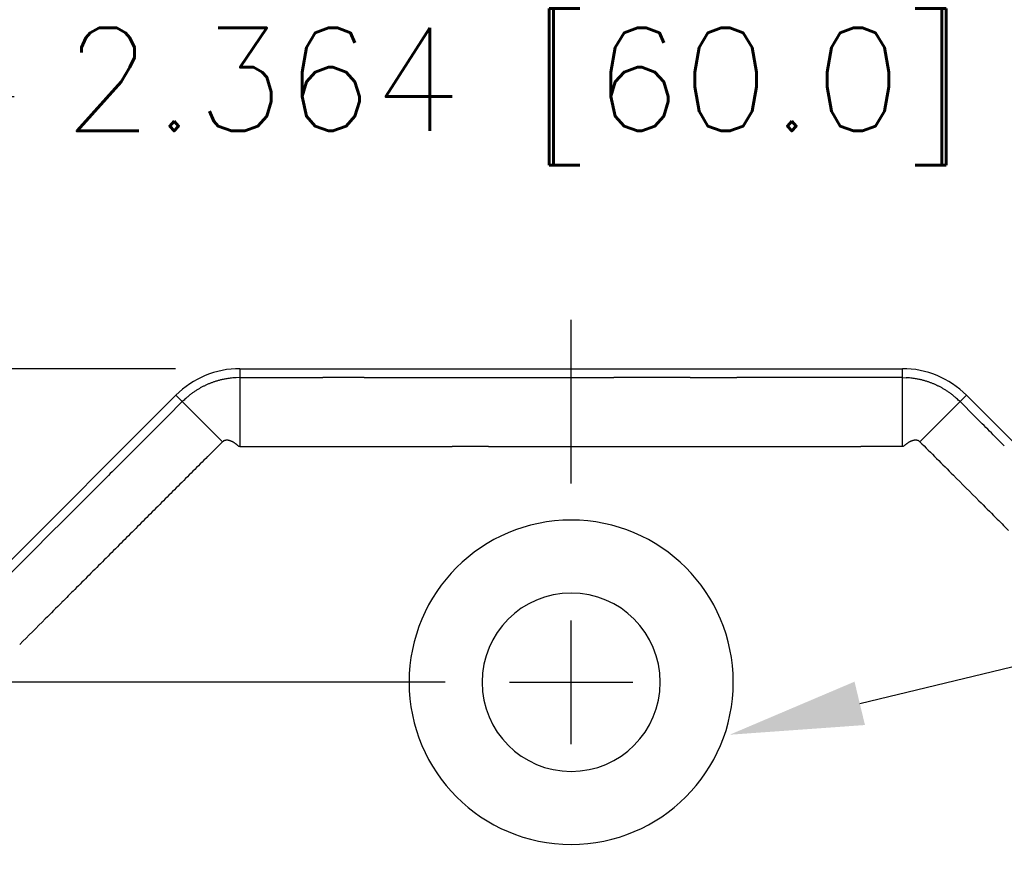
# Model space of a CAD drawing. Extents: x 85.2 to 97.4, y 23.1 to 30.3.
# Tile 25 of 43: x 88.2 to 89.1, y 29.5 to 30.3. Entities that reach past the tile are written whole.
import ezdxf

# ---------------------------------------------------------------- set-up
doc = ezdxf.new("R2010")
doc.units = 0
doc.header["$LTSCALE"] = 0.5
doc.layers.get('DEFPOINTS').update_dxf_attribs({"linetype": 'CONTINUOUS'})
doc.layers.add('BODY', color=1, linetype='CONTINUOUS')
doc.layers.add('DIM', color=254, linetype='CONTINUOUS')
doc.styles.get("Standard").update_dxf_attribs({"font": 'ROMANS.SHX'})
doc.dimstyles.get("Standard").update_dxf_attribs({"dimtxt": 2.5, "dimasz": 2.5, "dimexe": 1.25, "dimexo": 0.625, "dimtad": 1, "dimcen": 2.5, "dimazin": 3, "dimtfac": 1, "dimtmove": 0, "dimatfit": 3})

# ---------------------------------------------------------------- blocks, each defined once
blk = doc.blocks.new('*U30')
at = {"layer": 'DIM', "color": 0}
blk.add_text('4.861 [123.5]', height=0.1, dxfattribs=at).set_placement((85.18602, 27.72019))
blk = doc.blocks.new('*D2')
at = {"layer": 'DEFPOINTS', "color": 0}
for p in [(88.38916, 29.99611), (85.7265, 25.13504), (88.27105, 25.13504)]:
    blk.add_point(p, dxfattribs=at)
at = {"layer": 'DIM', "color": 0}
for p, q in [((88.32666, 29.99611), (85.67962, 29.99611)), ((85.7265, 29.86611), (85.7265, 27.89221)), ((85.7265, 25.26504), (85.7265, 27.61483)), ((88.20855, 25.13504), (85.67962, 25.13504))]:
    blk.add_line(p, q, dxfattribs=at)
for points in [[(85.70483, 29.86611), (85.74816, 29.86611), (85.7265, 29.99611)], [(85.70483, 25.26504), (85.74816, 25.26504), (85.7265, 25.13504)]]:
    blk.add_solid(points, dxfattribs=at)
at = {"layer": 'DIM'}
blk.add_blockref('*U30', (0, 0), dxfattribs=at)
blk = doc.blocks.new('*U31')
at = {"layer": 'DIM', "color": 0}
blk.add_text('4.213 [107.0]', height=0.1, dxfattribs=at).set_placement((85.84294, 27.3061))
blk = doc.blocks.new('*D3')
at = {"layer": 'DEFPOINTS', "color": 0}
for p in [(88.65088, 29.69156), (86.38342, 25.47896), (87.85064, 25.47896)]:
    blk.add_point(p, dxfattribs=at)
at = {"layer": 'DIM', "color": 0}
for p, q in [((88.58838, 29.69156), (86.33654, 29.69156)), ((86.38342, 29.56156), (86.38342, 27.47813)), ((86.38342, 25.60896), (86.38342, 27.20075)), ((87.78814, 25.47896), (86.33654, 25.47896))]:
    blk.add_line(p, q, dxfattribs=at)
for points in [[(86.36175, 29.56156), (86.40508, 29.56156), (86.38342, 29.69156)], [(86.36175, 25.60896), (86.40508, 25.60896), (86.38342, 25.47896)]]:
    blk.add_solid(points, dxfattribs=at)
at = {"layer": 'DIM'}
blk.add_blockref('*U31', (0, 0), dxfattribs=at)
blk = doc.blocks.new('*U28')
at = {"layer": 'DIM', "color": 0}
blk.add_text('2.364 [60.0]', height=0.1, dxfattribs=at).set_placement((88.21802, 30.22702))
blk = doc.blocks.new('*D4')
at = {"layer": 'DEFPOINTS', "color": 0}
for p in [(89.89266, 30.26036), (87.52909, 29.6325), (89.89266, 29.6325)]:
    blk.add_point(p, dxfattribs=at)
at = {"layer": 'DIM', "color": 0}
for p, q in [((87.52909, 29.695), (87.52909, 30.30723)), ((89.89266, 29.695), (89.89266, 30.30723)), ((87.65909, 30.26036), (88.1698, 30.26036)), ((89.76266, 30.26036), (89.25195, 30.26036))]:
    blk.add_line(p, q, dxfattribs=at)
for points in [[(87.65909, 30.28202), (87.65909, 30.23869), (87.52909, 30.26036)], [(89.76266, 30.28202), (89.76266, 30.23869), (89.89266, 30.26036)]]:
    blk.add_solid(points, dxfattribs=at)
at = {"layer": 'DIM'}
blk.add_blockref('*U28', (0, 0), dxfattribs=at)
blk = doc.blocks.new('*U21')
at = {"layer": 'DIM'}
blk.add_lwpolyline([(88.9912, 29.67105), (90.24489, 29.9734)], dxfattribs=at)
blk.add_solid([(88.99628, 29.64999), (88.86483, 29.64057), (88.98612, 29.69211)], dxfattribs=at)

msp = doc.modelspace()

# ---------------------------------------------------------------- linework, layer by layer
at = {"layer": 'BODY'}
for p, q in [((88.38916, 29.99611), (89.03259, 29.99611)), ((88.38916, 29.99611), (88.38916, 29.98741)), ((89.03259, 29.98741), (89.03259, 29.99611)), ((88.38916, 29.98741), (88.38547, 29.9873)), ((88.38916, 29.98741), (88.38916, 29.92049)), ((88.38916, 29.98741), (88.42938, 29.98741)), ((88.42938, 29.98741), (88.46959, 29.98741)), ((88.50978, 29.98741), (88.55002, 29.98741)), ((88.55002, 29.98741), (88.59031, 29.98741)), ((88.59031, 29.98741), (88.63045, 29.98741)), ((88.63045, 29.98741), (88.67034, 29.98741)), ((88.67034, 29.98741), (88.71088, 29.98741)), ((88.71088, 29.98741), (88.75236, 29.98741)), ((88.82651, 29.98741), (88.87173, 29.98741)), ((89.03259, 29.92049), (89.03259, 29.98741)), ((89.03259, 29.98741), (89.03628, 29.9873)), ((88.09746, 29.74087), (88.32692, 29.97033)), ((88.33315, 29.96411), (88.32692, 29.97033)), ((89.08861, 29.96411), (89.09483, 29.97033)), ((89.09483, 29.97033), (89.32429, 29.74087)), ((88.33315, 29.96411), (88.3188, 29.94977)), ((88.33315, 29.96411), (88.37212, 29.92514)), ((89.08861, 29.96411), (89.04963, 29.92514)), ((89.08861, 29.96411), (89.10295, 29.94977)), ((88.3188, 29.94977), (88.30446, 29.93543)), ((88.30446, 29.93543), (88.29013, 29.92109)), ((88.29013, 29.92109), (88.27578, 29.90674)), ((88.37212, 29.92514), (88.35778, 29.91079)), ((88.38916, 29.92049), (88.38858, 29.92063)), ((88.63045, 29.92049), (88.59524, 29.92049)), ((89.03259, 29.92049), (88.99237, 29.92049)), ((89.04963, 29.92514), (89.04915, 29.92554)), ((88.26141, 29.89237), (88.2471, 29.87806)), ((88.2471, 29.87806), (88.23287, 29.86383)), ((88.23287, 29.86383), (88.21841, 29.84938)), ((88.21841, 29.84938), (88.20362, 29.83458)), ((88.20362, 29.83458), (88.18973, 29.82069)), ((88.18973, 29.82069), (88.17717, 29.80814)), ((88.17717, 29.80814), (88.16105, 29.79201))]:
    msp.add_line(p, q, dxfattribs=at)
for centre, radius, start, end in [((88.38916, 29.9081), 0.08802, 90.00003, 135.00003), ((89.03259, 29.9081), 0.08802, 45.00004, 90.00004), ((88.38974, 29.9058), 0.08165, 104.85684, 105.94443), ((88.39071, 29.90212), 0.08546, 103.77622, 104.84976), ((88.39101, 29.90079), 0.08682, 102.66476, 103.76108), ((88.38907, 29.91009), 0.07732, 101.50118, 102.77879), ((88.38768, 29.91813), 0.06917, 100.19735, 101.69656), ((88.3863, 29.92764), 0.05956, 98.61284, 100.51611), ((88.38578, 29.93413), 0.05307, 96.65509, 99.0992), ((88.38878, 29.9085), 0.07888, 94.72642, 96.66191), ((88.39245, 29.84114), 0.14632, 92.73672, 93.98791), ((88.48969, -1522473.59168), 1522503.5791, 89.99999924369, 90.0000007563), ((88.77183, -1622722.63726), 1622752.62467, 89.99999931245, 90.00000068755), ((88.80891, -4401175.72125), 4401205.70866, 89.99999977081, 90.00000022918), ((88.90656, -1176453.70592), 1176483.69334, 89.99999830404, 90.00000169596), ((88.98699, -3211584.18581), 3211614.17323, 89.9999991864, 90.0000008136), ((89.0293, 29.84114), 0.14633, 86.0121, 87.26327), ((89.03297, 29.90849), 0.07889, 83.33851, 85.274), ((89.03597, 29.93414), 0.05306, 80.90009, 83.34426), ((89.03545, 29.92764), 0.05956, 79.48388, 81.38717), ((89.03407, 29.91812), 0.06918, 78.30464, 79.80381), ((89.03268, 29.91009), 0.07733, 77.22121, 78.49881), ((89.03074, 29.90079), 0.08682, 76.23892, 77.33525), ((89.03105, 29.90213), 0.08545, 75.1485, 76.22204), ((89.03201, 29.9058), 0.08165, 74.05557, 75.14316), ((88.39853, 29.89369), 0.09642, 122.37385, 123.25477), ((88.39084, 29.90585), 0.08203, 121.36066, 122.38192), ((88.38782, 29.91112), 0.07596, 120.39808, 121.48653), ((88.38839, 29.91007), 0.07715, 119.31615, 120.36733), ((88.38849, 29.90986), 0.07739, 118.27137, 119.30343), ((88.38821, 29.91028), 0.07688, 117.21133, 118.23869), ((88.3886, 29.90954), 0.07772, 116.20467, 117.21307), ((88.38988, 29.90675), 0.08078, 115.18145, 116.14602), ((88.39095, 29.90437), 0.08339, 114.22395, 115.15552), ((88.39202, 29.90179), 0.08618, 113.26424, 114.16594), ((88.39125, 29.90366), 0.08417, 112.35885, 113.28513), ((88.38881, 29.90969), 0.07766, 111.38037, 112.39069), ((88.38786, 29.91244), 0.07475, 110.4083, 111.46891), ((88.38731, 29.91395), 0.07314, 109.31421, 110.41467), ((88.38745, 29.91376), 0.07337, 108.24999, 109.36756), ((88.38763, 29.91314), 0.07401, 107.09611, 108.23015), ((88.38856, 29.91019), 0.07711, 105.99699, 107.11404), ((89.03319, 29.91018), 0.07712, 72.88809, 74.00515), ((89.03413, 29.91314), 0.07401, 71.76985, 72.90389), ((89.0343, 29.91376), 0.07337, 70.63244, 71.75001), ((89.03444, 29.91396), 0.07314, 69.5826, 70.68306), ((89.03389, 29.91243), 0.07476, 68.534, 69.59461), ((89.03294, 29.90969), 0.07766, 67.60931, 68.61963), ((89.0305, 29.90367), 0.08415, 66.71165, 67.63793), ((89.02973, 29.90179), 0.08618, 65.83406, 66.73576), ((89.0308, 29.90436), 0.0834, 64.84795, 65.77953), ((89.03187, 29.90676), 0.08077, 63.85039, 64.81496), ((89.03315, 29.90954), 0.07772, 62.78693, 63.79533), ((89.03354, 29.91027), 0.07689, 61.76512, 62.79248), ((89.03326, 29.90986), 0.07739, 60.69657, 61.72863), ((89.03336, 29.91007), 0.07715, 59.63267, 60.68385), ((89.03393, 29.91112), 0.07596, 58.51347, 59.60192), ((89.03091, 29.90586), 0.08202, 57.614, 58.63527), ((89.02322, 29.89368), 0.09643, 56.74936, 57.63026), ((88.45978, 29.82971), 0.18466, 131.88455, 133.29597), ((88.37714, 29.92401), 0.0593, 130.01287, 133.26756), ((88.37966, 29.92142), 0.06291, 128.39888, 130.25621), ((89.06804, 28.98291), 1.22677, 126.30111, 126.36907), ((88.39738, 29.89583), 0.09398, 125.32873, 126.28712), ((88.38307, 29.9174), 0.06811, 124.6206, 126.00323), ((88.39311, 29.90263), 0.08597, 123.49989, 124.53368), ((89.02864, 29.90263), 0.08597, 55.46632, 56.50011), ((89.03868, 29.9174), 0.06811, 53.99675, 55.37942), ((89.02437, 29.89584), 0.09397, 53.70868, 54.66707), ((88.35182, 28.98035), 1.22995, 53.63102, 53.6988), ((89.04209, 29.92141), 0.06291, 49.74727, 51.60465), ((89.04462, 29.92402), 0.05928, 46.72996, 49.98516), ((88.962, 29.82974), 0.18462, 46.7039, 48.11558), ((-110561.77206, -110619.42068), 156482.90424, 44.9996030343, 44.9996104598), ((-111548.35193, -111609.08123), 157880.31725, 45.0003897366, 45.0003970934), ((88.37899, 29.91539), 0.01193, 118.46337, 125.18869), ((88.37568, 29.92242), 0.00419, 110.1738, 124.43901), ((88.37614, 29.9211), 0.00559, 103.24848, 109.95154), ((88.34126, 30.35285), 0.42763, 274.50625, 274.57356), ((88.37613, 29.91663), 0.00998, 91.34204, 94.45143), ((88.37637, 29.9191), 0.00752, 89.26786, 93.56937), ((88.37622, 29.91589), 0.01074, 85.78992, 88.69436), ((88.37582, 29.91344), 0.01321, 82.53299, 84.82898), ((88.37599, 29.91492), 0.01172, 79.85415, 82.42166), ((88.37608, 29.91518), 0.01145, 77.46172, 80.07114), ((88.37581, 29.91418), 0.01248, 74.86867, 77.23902), ((88.37557, 29.91343), 0.01327, 72.50711, 74.71878), ((88.37533, 29.91283), 0.01392, 70.20879, 72.30479), ((88.37505, 29.9121), 0.01469, 68.16906, 70.14579), ((88.37454, 29.911), 0.0159, 66.13961, 67.95657), ((88.37404, 29.90994), 0.01708, 64.34911, 66.03476), ((88.37334, 29.90864), 0.01855, 62.60199, 64.14693), ((88.37274, 29.90752), 0.01982, 61.09521, 62.53621), ((88.37201, 29.90632), 0.02123, 59.5936, 60.93354), ((88.37123, 29.90504), 0.02272, 58.28304, 59.53162), ((88.3701, 29.90333), 0.02477, 57.00461, 58.14754), ((88.36874, 29.9013), 0.02722, 55.88566, 56.92439), ((88.36651, 29.89818), 0.03105, 54.80209, 55.71215), ((88.36477, 29.89576), 0.03403, 53.92215, 54.75265), ((88.36336, 29.89396), 0.03632, 53.02884, 53.80734), ((88.35652, 29.88499), 0.0476, 52.34421, 52.93894), ((88.31245, 29.82899), 0.11886, 51.77984, 52.01837), ((88.54051, 30.11631), 0.24797, 231.45396, 231.56826), ((88.41995, 29.96375), 0.05353, 231.15691, 231.68707), ((88.39275, 29.92894), 0.00936, 230.2026, 233.30537), ((88.38954, 29.92419), 0.00364, 229.06802, 237.38866), ((88.38956, 29.92386), 0.00338, 234.23939, 243.48488), ((88.39009, 29.92524), 0.00485, 245.15281, 251.85779), ((89.4391, 465386.25987), 465356.33939, 269.9998707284, 269.9998819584), ((88.51519, 173975.56146), 173945.64097, 269.9999885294, 270.0000114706), ((88.57263, 194604.33739), 194574.4169, 269.9999933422, 270.0000066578), ((88.64992, 236354.31274), 236324.39225, 269.9999952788, 270.0000047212), ((88.69013, 191018.30523), 190988.38474, 269.9999937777, 270.0000062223), ((88.73114, 221779.5199), 221749.59941, 269.9999947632, 270.0000052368), ((88.77136, 241512.44704), 241482.52655, 269.9999952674, 270.0000047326), ((88.81137, 227026.92765), 226997.00716, 269.9999949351, 270.0000050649), ((88.85159, 220949.16002), 220919.23954, 269.9999947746, 270.0000052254), ((88.89185, 225057.00393), 225027.08344, 269.9999948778, 270.0000051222), ((88.93206, 227372.08388), 227342.16339, 269.9999949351, 270.0000050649), ((87.87131, 224920.48576), 224890.56528, 270.0002753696, 270.000285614), ((89.02729, 29.93398), 0.0145, 291.46044, 296.49153), ((89.03184, 29.92575), 0.00512, 291.90865, 302.46452), ((89.01912, 29.9438), 0.02719, 304.6744, 305.8853), ((89.03951, 29.91725), 0.00634, 130.66339, 134.54152), ((89.05852, 29.89426), 0.03618, 129.0222, 129.77913), ((88.50673, 30.6185), 0.87433, 307.23209, 307.26564), ((89.05816, 29.89403), 0.03612, 126.75521, 127.54582), ((89.05191, 29.90284), 0.02533, 126.23357, 127.34021), ((89.05287, 29.90155), 0.02693, 125.21397, 126.26106), ((89.05222, 29.90247), 0.02581, 124.1217, 125.21956), ((89.0505, 29.90508), 0.02268, 122.95882, 124.20585), ((89.04961, 29.90654), 0.02097, 121.76121, 123.11113), ((89.04896, 29.90765), 0.01968, 120.38405, 121.82482), ((89.04836, 29.90874), 0.01844, 118.95369, 120.49664), ((89.04764, 29.91008), 0.01692, 117.35116, 119.0388), ((89.04716, 29.91111), 0.01578, 115.70701, 117.52388), ((89.04668, 29.91217), 0.01462, 113.83295, 115.80202), ((89.04638, 29.91296), 0.01378, 111.89425, 113.99212), ((89.04609, 29.91372), 0.01296, 109.73037, 111.97062), ((89.04592, 29.91431), 0.01235, 107.55465, 109.91755), ((89.04574, 29.91492), 0.01172, 105.10723, 107.61221), ((89.04569, 29.91524), 0.01139, 102.67479, 105.27048), ((89.04564, 29.91545), 0.01117, 100.00469, 102.67466), ((89.0456, 29.91585), 0.01077, 97.36188, 100.15979), ((89.04553, 29.91656), 0.01006, 94.442, 97.47629), ((89.04549, 29.91774), 0.00888, 91.34797, 94.83339), ((89.04553, 29.91931), 0.00731, 87.64316, 91.94612), ((89.04565, 29.92011), 0.00652, 83.49829, 88.40255), ((89.04576, 29.9206), 0.00601, 78.51683, 83.93043), ((89.04587, 29.92091), 0.00569, 73.18606, 79.06064), ((89.04613, 29.92158), 0.00497, 66.8908, 73.83431), ((89.04625, 29.92168), 0.00483, 60.44576, 67.70996), ((89.04587, 29.92112), 0.0055, 53.44144, 59.85864), ((152659.20077, 152599.12044), 215766.10108, 224.9998205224, 224.9998327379), ((25442.23582, -25324.32963), 35856.05444, 134.999590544, 134.99962295), ((630380.78137, -630262.61322), 891368.21983, 134.99999934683, 135.00000065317), ((24301.93225, -24183.70669), 34243.19583, 134.99998304, 135.00001696), ((57005.65239, 56946.438), 80492.16797, 224.9999874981, 225.0000125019), ((25403.81045, -25285.61358), 35801.50721, 134.999983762, 135.000016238), ((30101.82561, -29984.06859), 42445.81499, 134.99959386, 134.999621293), ((63678.93349, 63619.67813), 89929.58365, 224.9999927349, 225.0000072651), ((35133.83295, -35015.69348), 49561.87758, 134.9999883, 135.0000117), ((203931.54683, 203872.26279), 288276.71131, 224.9999982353, 225.0000017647), ((88.71088, 29.69156), 0.15748, 90, 270), ((88.71088, 29.69156), 0.15748, 270, 90), ((41064.57073, -40947.02676), 57949.62847, 134.9995936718, 134.9996135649), ((48927.1133, -48809.03106), 69068.56219, 134.9999915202, 135.0000084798), ((67089.59799, -66971.54499), 94754.21504, 134.9999936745, 135.0000063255), ((84778.31631, -84661.4923), 119770.70942, 134.9995892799, 134.9995986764), ((78178.33289, -78059.11083), 110435.22768, 135.0004445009, 135.000453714), ((88.71088, 29.69156), 0.08661, 90, 270), ((88.71088, 29.69156), 0.08661, 270, 90), ((523671.90785, -523560.32991), 740463.68855, 134.99964942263, 134.99965118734), ((-113020.11239, 113138.04061), 159959.29186, 314.9999937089, 315.0000062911)]:
    msp.add_arc(centre, radius, start, end, dxfattribs=at)
at = {"layer": 'DIM'}
for p, q in [((88.71088, 29.88461), (88.71088, 30.04353)), ((88.71088, 29.63156), (88.71088, 29.75156)), ((88.65088, 29.69156), (88.77088, 29.69156))]:
    msp.add_line(p, q, dxfattribs=at)

# ---------------------------------------------------------------- block references
msp.add_blockref('*U21', (0, 0), dxfattribs=at)

# ---------------------------------------------------------------- dimensions: what is measured, and where the dimension line sits
dim = msp.add_linear_dim(base=(89.89266, 30.26036), p1=(87.52909, 29.6325), p2=(89.89266, 29.6325), dimstyle='Standard', dxfattribs=at)
dim.commit()
dim.dimension.update_dxf_attribs({"geometry": '*D4', "text_midpoint": (88.71088, 30.26036)})
for base, p1, p2, picture, middle in [((85.7265, 25.13504), (88.38916, 29.99611), (88.27105, 25.13504), '*D2', (85.7265, 27.75352)), ((86.38342, 25.47896), (88.65088, 29.69156), (87.85064, 25.47896), '*D3', (86.38342, 27.33944))]:
    dim = msp.add_linear_dim(base=base, p1=p1, p2=p2, angle=90, dimstyle='Standard', dxfattribs=at)
    dim.commit()
    dim.dimension.update_dxf_attribs({"geometry": picture, "text_midpoint": middle, "dimtype": 128})

doc.saveas('drawing.dxf')
